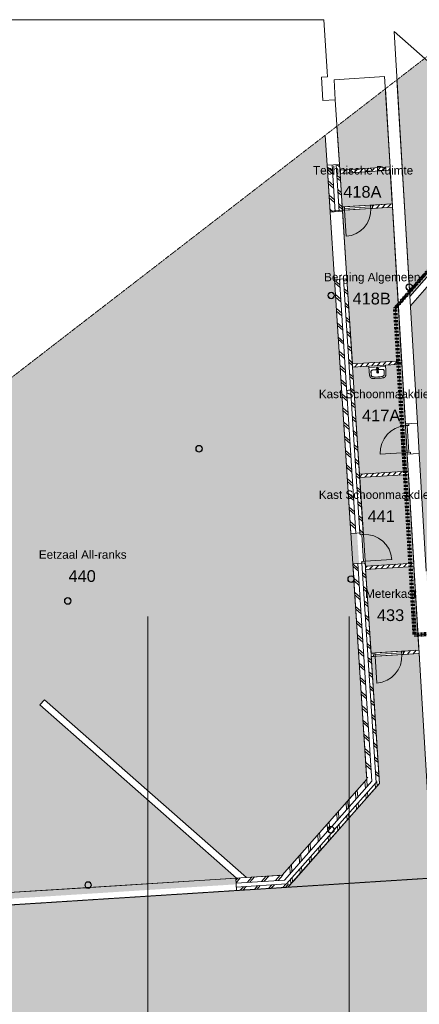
# Model space of a CAD drawing. Header units: millimetres. Extents: x 16153 to 91926, y 4686 to 113494.
# Tile 46 of 55: x 42595 to 54524, y 84109 to 113494. Entities that reach past the tile are written whole.
import ezdxf

# ---------------------------------------------------------------- set-up
doc = ezdxf.new("R2010")
doc.units = ezdxf.units.MM
for name, pattern in [('Afbreeklijn', [9, 5, -2, 0, -2]), ('ARC Dash', [4, 2, -2]), ('ARC Grid Line', [22.225, 12.7, -3.175, 3.175, -3.175])]:
    doc.linetypes.add(name, pattern=pattern)
for name, color, linetype, lineweight in [('A--A2__Ruwbouw', 8, 'Continuous', 15), ('A--AR9__AlgVoorz', 1, 'Continuous', 9), ('A--L$01A__Algemeen', 7, 'Continuous', 9), ('A--L$07A__Stramien', 1, 'Continuous', 13), ('A--L22__Binnenwanden', 2, 'Continuous', 9), ('A--L23__Vloeren', 3, 'Continuous', 9), ('A--L28__Hoofddraagconstructies', 3, 'Continuous', 9), ('A--L3__Afbouw', 2, 'Continuous', 9), ('A--L74__VasteSanitaireVoorz', 1, 'Continuous', 9), ('A--LD30__DetailPenMiddel', 3, 'Continuous', 9), ('A--LR9__AlgVoorz', 7, 'Continuous', 9), ('A--TR9__AlgVoorz', 1, 'Continuous', 13)]:
    doc.layers.add(name, color=color, linetype=linetype, lineweight=lineweight)
doc.styles.add('Arial', font='arial.ttf', dxfattribs={"height": 350})
doc.styles.add('Arial_1', font='arial.ttf', dxfattribs={"height": 250})
pattern_1 = [(48.646, (35709.1, 86653.18), (-225.1925, 198.213), []), (48.646, (35569.2, 88848.73), (-225.1925, 198.213), [])]
pattern_2 = [(93.562, (52142.36, 89344.86), (-299.42, -18.64), []), (93.562, (50493.1, 90800.85), (-299.42, -18.639), [])]
pattern_3 = [(138.696, (52632.02, 101561.28), (-198.016, -225.3654), []), (138.696, (50436.6, 101419.47), (-198.016, -225.3654), [])]
pattern_4 = [(48.696, (0, 0), (-90.14617, 79.20649), [])]

# ---------------------------------------------------------------- blocks, each defined once
blk = doc.blocks.new('28_SCF_ARC_stalen_kolom_rond - Stalen kolom ø200mm-1729722-AB-Begane grond')
at = {"layer": 'A--L28__Hoofddraagconstructies'}
h = blk.add_hatch(dxfattribs=at)
h.set_pattern_fill('FP_30', color=256, style=0, pattern_type=2)
h.set_pattern_definition([(45, (-44029, -96147.6), (-500, 500), []), (45, (-43859, -96147.6), (-500, 500), []), (45, (-43849, -96147.6), (-500, 500), []), (45, (-43839, -96147.6), (-500, 500), []), (45, (-43829, -96147.6), (-500, 500), []), (45, (-43819, -96147.6), (-500, 500), []), (45, (-43809, -96147.6), (-500, 500), []), (45, (-43799, -96147.6), (-500, 500), [])])
h.paths.add_polyline_path([(16, -98), (17, -98), (50, -87), (77, -64), (95, -31), (100, 0), (94, 34), (69, 71), (45, 88), (16, 98), (-17, 98), (-50, 87), (-77, 64), (-95, 31), (-100, 0), (-94, -34), (-77, -64), (-45, -88), (-16, -98)])
h.paths.add_polyline_path([(16, -89), (-21, -87), (-50, -74), (-77, -45), (-85, -31), (-90, 0), (-77, 45), (-61, 64), (-45, 78), (-16, 89), (17, 88), (61, 64), (77, 45), (85, 31), (90, 0), (77, -45), (69, -58), (45, -78), (17, -88)])
for radius, start, end in [(100, 360, 180), (100, 180, 360), (90, 0, 180), (90, 180, 360)]:
    blk.add_arc((0, 0), radius, start, end, dxfattribs=at)
blk = doc.blocks.new('28_SCF_ARC_stalen_kolom_rond - Stalen kolom ø200mm-V8-AB-Begane grond')
at = {"layer": 'A--L28__Hoofddraagconstructies'}
h = blk.add_hatch(dxfattribs=at)
h.set_pattern_fill('FP_31', color=256, style=0, pattern_type=2)
h.set_pattern_definition([(45, (-47948.36, -100690.3), (-500, 500), []), (45, (-47778.36, -100690.3), (-500, 500), []), (45, (-47768.36, -100690.3), (-500, 500), []), (45, (-47758.36, -100690.3), (-500, 500), []), (45, (-47748.36, -100690.3), (-500, 500), []), (45, (-47738.36, -100690.3), (-500, 500), []), (45, (-47728.36, -100690.3), (-500, 500), []), (45, (-47718.36, -100690.3), (-500, 500), [])])
h.paths.add_polyline_path([(16, -98), (17, -98), (50, -87), (77, -64), (95, -31), (100, 0), (94, 34), (69, 71), (45, 88), (16, 98), (-17, 98), (-50, 87), (-77, 64), (-95, 31), (-100, 0), (-94, -34), (-77, -64), (-45, -88), (-16, -98)])
h.paths.add_polyline_path([(-16, -89), (-50, -74), (-77, -45), (-85, -31), (-90, 0), (-77, 45), (-61, 64), (-45, 78), (-16, 89), (17, 88), (61, 64), (77, 45), (85, 31), (90, 0), (77, -45), (69, -58), (45, -78), (16, -89)])
for radius, start, end in [(100, 360, 180), (100, 180, 360), (90, 0, 180), (90, 180, 360)]:
    blk.add_arc((0, 0), radius, start, end, dxfattribs=at)
blk = doc.blocks.new('32_DO_WB_vo deur enkel1 - vo 2-V1-AB-Begane grond')
at = {"layer": 'A--L$01A__Algemeen'}
blk.add_line((520, 50), (520, 850), dxfattribs=at)
blk.add_arc((520, 50), 800, 90, 180, dxfattribs=at)
at = {"layer": 'A--L3__Afbouw'}
for p, q in [((-280, 50), (-330, 50)), ((-330, 50), (-330, -50)), ((520, 50), (-280, 50)), ((-280, 50), (-280, 0)), ((-280, -50), (-280, 50)), ((520, 0), (520, 50)), ((570, 50), (520, 50)), ((520, 50), (520, -50)), ((570, -50), (570, 50)), ((-330, -50), (-280, -50)), ((-280, 0), (520, 0)), ((520, -50), (570, -50))]:
    blk.add_line(p, q, dxfattribs=at)
blk = doc.blocks.new('32_DO_WB_vo deur enkel1 - vo 2-1766231-AB-Begane grond')
at = {"layer": 'A--L$01A__Algemeen'}
blk.add_line((520, 185), (520, 985), dxfattribs=at)
blk.add_arc((520, 185), 800, 90, 180, dxfattribs=at)
at = {"layer": 'A--L3__Afbouw'}
for p, q in [((-280, 185), (-330, 185)), ((-330, 185), (-330, 85)), ((-330, 85), (-280, 85)), ((520, 185), (-280, 185)), ((-280, 185), (-280, 135)), ((-280, 85), (-280, 185)), ((-280, 135), (520, 135)), ((520, 135), (520, 185)), ((570, 185), (520, 185)), ((520, 185), (520, 85)), ((520, 85), (570, 85)), ((570, 85), (570, 185))]:
    blk.add_line(p, q, dxfattribs=at)
blk = doc.blocks.new('32_DO_WB_vo deur enkel1 - vo 2-1766233-AB-Begane grond')
at = {"layer": 'A--L$01A__Algemeen'}
blk.add_line((520, -180), (520, -980), dxfattribs=at)
blk.add_arc((520, -180), 800, 180, 270, dxfattribs=at)
at = {"layer": 'A--L3__Afbouw'}
for p, q in [((-330, -180), (-330, -80)), ((-330, -80), (-280, -80)), ((-280, -180), (-330, -180)), ((-280, -80), (-280, -180)), ((-280, -130), (520, -130)), ((-280, -180), (-280, -130)), ((520, -180), (-280, -180)), ((520, -180), (520, -80)), ((520, -80), (570, -80)), ((520, -130), (520, -180)), ((570, -180), (520, -180)), ((570, -80), (570, -180))]:
    blk.add_line(p, q, dxfattribs=at)
blk = doc.blocks.new('32_DO_WB_vo deur enkel1 - vo 2-V13-AB-Begane grond')
at = {"layer": 'A--L$01A__Algemeen'}
blk.add_line((510, 50), (510, 830), dxfattribs=at)
blk.add_arc((510, 50), 780, 90, 180, dxfattribs=at)
at = {"layer": 'A--L3__Afbouw'}
for p, q in [((-270, 50), (-320, 50)), ((-320, 50), (-320, -50)), ((510, 50), (-270, 50)), ((-270, 50), (-270, 0)), ((-270, -50), (-270, 50)), ((510, 0), (510, 50)), ((560, 50), (510, 50)), ((510, 50), (510, -50)), ((560, -50), (560, 50)), ((-320, -50), (-270, -50)), ((-270, 0), (510, 0)), ((510, -50), (560, -50))]:
    blk.add_line(p, q, dxfattribs=at)
blk = doc.blocks.new('74_PF_wastafel 50x38_sphinx300_un - 74_PF_wastafel 50x38_sphinx300_un-V30-AB-Begane grond')
at = {"layer": 'A--L74__VasteSanitaireVoorz'}
for p, q in [((-250, 0), (-250, -37)), ((250, -37), (250, 0)), ((-250, -37), (-250, -129)), ((-250, -37), (-243, -37)), ((-250, -37), (-242, -37)), ((-242, -37), (242, -37)), ((-124, -117), (-21, -116)), ((22, -115), (124, -117)), ((242, -37), (250, -37)), ((250, -129), (250, -37))]:
    blk.add_line(p, q, dxfattribs=at)
at = {"layer": 'A--L74__VasteSanitaireVoorz', "lineweight": 25}
for p, q in [((-21, -100), (-24, -78)), ((-23, -99), (-23, -107)), ((-23, -99), (-22, -106)), ((-20, -99), (-23, -99)), ((-22, -115), (-16, -173)), ((-21, -113), (-21, -100)), ((-21, -101), (-21, -113)), ((-20, -126), (-20, -184)), ((-15, -173), (0, -173)), ((-15, -173), (15, -173)), ((0, -173), (15, -173)), ((16, -173), (22, -115)), ((23, -99), (20, -99)), ((20, -184), (20, -127)), ((24, -78), (21, -100)), ((21, -100), (21, -115)), ((21, -115), (21, -101)), ((23, -107), (23, -99))]:
    blk.add_line(p, q, dxfattribs=at)
at = {"layer": 'A--L74__VasteSanitaireVoorz', "flags": 128}
for points in [[(-250, -129), (-249, -183), (-246, -236), (-243, -269)], [(-243, -269), (-242, -276), (-241, -283), (-239, -290), (-238, -296), (-236, -303), (-233, -309), (-231, -316), (-228, -322), (-226, -328)], [(-197, -242), (-198, -221), (-198, -200), (-197, -187)], [(-197, -187), (-196, -177), (-195, -168), (-194, -158), (-193, -153)], [(-191, -282), (-193, -273), (-195, -264), (-196, -255), (-197, -245), (-197, -242)], [(-193, -153), (-193, -152), (-192, -150), (-192, -149), (-191, -147), (-191, -146), (-190, -144), (-189, -143), (-189, -141), (-188, -140), (-187, -139), (-186, -137), (-185, -136), (-184, -135), (-183, -134), (-182, -132), (-181, -131), (-180, -130), (-178, -129), (-177, -128)], [(-157, -321), (-159, -320), (-161, -319), (-163, -318), (-165, -317), (-167, -316), (-169, -315), (-170, -314), (-172, -313), (-174, -311), (-175, -310), (-177, -308), (-178, -307), (-180, -305), (-181, -304), (-182, -302), (-184, -300), (-185, -299), (-186, -297), (-187, -295), (-188, -293), (-189, -291), (-189, -289), (-190, -287), (-191, -285), (-191, -283), (-191, -282)], [(-167, -124), (-160, -122), (-152, -120), (-145, -119), (-137, -118), (-130, -117), (-124, -117)], [(124, -117), (132, -118), (139, -118), (147, -119), (154, -121), (162, -122), (167, -124)], [(191, -282), (191, -285), (190, -287), (190, -289), (189, -291), (188, -292), (187, -294), (186, -296), (185, -298), (184, -300), (183, -302), (182, -303), (180, -305), (179, -306), (177, -308), (176, -309), (174, -311), (173, -312), (171, -313), (169, -315), (167, -316), (166, -317), (164, -318), (162, -319), (160, -320), (158, -320), (157, -321)], [(177, -128), (178, -129), (180, -130), (181, -131), (182, -133), (183, -134), (184, -135), (185, -136), (186, -137), (187, -139), (188, -140), (189, -141), (189, -143), (190, -144), (191, -146), (191, -147), (192, -149), (192, -150), (193, -152), (193, -153)], [(197, -242), (196, -251), (195, -261), (194, -270), (192, -279), (191, -282)], [(193, -153), (195, -163), (196, -173), (197, -182), (197, -187)], [(197, -187), (198, -208), (198, -229), (197, -242)], [(226, -328), (229, -322), (231, -315), (234, -309), (236, -302), (238, -296), (239, -289), (241, -282), (242, -275), (243, -269)], [(250, -37), (250, -37), (249, -37), (247, -37), (245, -37), (243, -37), (241, -37)], [(243, -269), (247, -216), (250, -162), (250, -129)], [(-226, -328), (-224, -330), (-223, -333), (-221, -335), (-220, -337), (-218, -339), (-217, -342), (-215, -344), (-213, -346), (-211, -348), (-209, -349), (-207, -351)], [(-207, -351), (-204, -353), (-201, -355), (-199, -357), (-196, -359), (-193, -360), (-190, -362), (-186, -363), (-183, -364), (-180, -365), (-177, -366), (-174, -367), (-172, -368)], [(-172, -368), (-155, -371), (-137, -374), (-119, -376), (-101, -377), (-90, -378)], [(-107, -331), (-115, -330), (-124, -329), (-132, -328), (-140, -326), (-148, -323), (-156, -321), (-157, -321)], [(107, -331), (58, -335), (9, -336), (-40, -335), (-89, -333), (-107, -331)], [(-90, -378), (33, -379), (90, -378)], [(90, -378), (108, -377), (126, -375), (143, -373), (161, -370), (172, -368)], [(157, -321), (149, -323), (141, -325), (133, -327), (124, -329), (116, -330), (108, -331), (107, -331)], [(172, -368), (175, -367), (179, -366), (182, -365), (185, -364), (188, -362), (191, -361), (194, -359), (197, -358), (200, -356), (203, -354), (206, -352), (207, -351)], [(207, -351), (209, -349), (211, -347), (213, -346), (215, -344), (217, -341), (218, -339), (220, -337), (222, -335), (223, -332), (224, -330), (226, -328)]]:
    blk.add_lwpolyline(points, dxfattribs=at)
at = {"layer": 'A--L74__VasteSanitaireVoorz', "lineweight": 25, "flags": 128}
for points in [[(-22, -115), (-19, -144), (-15, -173)], [(-20, -104), (-19, -105), (-19, -105), (-19, -106)], [(-16, -173), (-16, -174), (-15, -175), (-15, -175), (-15, -176), (-15, -177), (-15, -177), (-15, -178), (-15, -178), (-15, -179), (-14, -179), (-14, -180), (-14, -181), (-13, -181), (-13, -182), (-13, -182), (-12, -183), (-12, -183), (-12, -184), (-11, -184), (-11, -185), (-10, -185), (-10, -185), (-9, -186), (-9, -186), (-8, -187), (-8, -187), (-7, -187), (-7, -187), (-6, -188), (-6, -188), (-5, -188), (-4, -188), (-4, -188), (-3, -189), (-3, -189), (-2, -189), (-1, -189), (-1, -189), (0, -189), (0, -189), (1, -189), (2, -189), (2, -189), (3, -189), (4, -189), (4, -188), (5, -188), (5, -188), (6, -188), (6, -188), (7, -187), (8, -187), (8, -187), (9, -186), (9, -186), (10, -186), (10, -185), (11, -185), (11, -184), (11, -184), (12, -183), (12, -183), (13, -182), (13, -182), (13, -181), (14, -181), (14, -180), (14, -180), (14, -179), (15, -179), (15, -178), (15, -177), (15, -177), (15, -176), (15, -176), (15, -175), (16, -174), (16, -174), (16, -173)], [(15, -173), (19, -144), (22, -115)], [(17, -113), (22, -106), (23, -99)], [(18, -108), (18, -107), (18, -106), (19, -106), (19, -105), (19, -104), (20, -104)]]:
    blk.add_lwpolyline(points, dxfattribs=at)
at = {"layer": 'A--L74__VasteSanitaireVoorz'}
for centre, radius, start, end in [((1091, -129), 1291, 180.891, 183), ((327, -215), 525, 176.9979, 183.0021), ((47, -200), 245, 169.0021, 176.9979), ((37, -230), 234, 183.0021, 192.9979), ((-154, -161), 39.8, 125.6177, 169.0021), ((-140, -271), 52.8, 192.9979, 251.0021), ((-71, -251), 123, 198.2459, 206.4169), ((-159, -154), 31.2, 105.2254, 125.6177), ((-118, -306), 189, 92.0128, 105.2254), ((0, -3650), 3535, 90.3412, 92.0128), ((0, -200), 23, 150, 180), ((0, -200), 23, 180, 0), ((0, -75), 17.5, 0, 180), ((0, -75), 17.5, 180, 240), ((0, -75), 17.5, 75, 105), ((0, -75), 17.5, 285, 0), ((0, -75), 17.5, 285, 292.671), ((0, -200), 23, 360, 30), ((0, -3650), 3535, 87.9872, 89.6485), ((118, -306), 189, 74.7746, 87.9872), ((140, -271), 52.8, 288.9979, 347.0021), ((159, -154), 31.2, 54.3823, 74.7746), ((154, -161), 39.8, 10.9979, 54.3823), ((71, -251), 123, 333.5831, 341.7541), ((-37, -230), 234, 347.0021, 356.9979), ((-47, -200), 245, 3.0021, 10.9979), ((-327, -215), 525, 356.9979, 3.0021), ((-1091, -129), 1291, 357, 359.109), ((-164, -297), 18.9, 206.4169, 231.4261), ((-88, -121), 211, 251.0021, 264.9979), ((0, 889), 1225, 264.9979, 275.0021), ((0, 2695), 3038, 269.8193, 270.2781), ((88, -121), 211, 275.0021, 288.9979), ((164, -297), 18.9, 308.5739, 333.5831)]:
    blk.add_arc(centre, radius, start, end, dxfattribs=at)
at = {"layer": 'A--L74__VasteSanitaireVoorz', "lineweight": 25}
for start, end in [(0, 180), (180, 243.6372), (288, 0)]:
    blk.add_arc((0, -75), 24, start, end, dxfattribs=at)
for centre, major_axis, ratio, start_param, end_param in [((0, -98), (20.5, 0), 0.967332, 1.570796, 3.665191), ((0, -100), (20.1, 0), 0.870402, 1.570796, 3.08442), ((0, -99), (20, 0), 0.97026, 3.144451, 3.592433), ((0, -184), (19.7, 0), 0.967332, 3.141593, 6.283185), ((0, -98), (20.5, 0), 0.967332, 5.759587, 7.853982), ((0, -100), (20.1, 0), 0.870402, 0.057173, 1.570796), ((0, -99), (20, 0), 0.97026, 5.832345, 6.280327)]:
    blk.add_ellipse(centre, major_axis=major_axis, ratio=ratio, start_param=start_param, end_param=end_param, dxfattribs=at)
for points, knots in [([(23, -99), (23, -96), (22, -91), (19, -87), (17, -85), (15, -83), (13, -82), (10, -80), (6, -79), (2, -79), (-2, -79), (-4, -79), (-8, -80), (-12, -81), (-15, -83), (-18, -86), (-20, -88), (-22, -92), (-23, -95), (-23, -97), (-23, -99)], [-1, -1, -1, -1, -0.861111, -0.791667, -0.756944, -0.722222, -0.6875, -0.652778, -0.583333, -0.513889, -0.479167, -0.444444, -0.388889, -0.333333, -0.277778, -0.222222, -0.166667, -0.111111, -0.055556, 0, 0, 0, 0]), ([(-23, -107), (-23, -104), (-22, -99), (-19, -94), (-17, -92), (-15, -90), (-13, -88), (-10, -87), (-6, -85), (-2, -85), (2, -85), (4, -85), (8, -86), (12, -88), (15, -90), (18, -93), (20, -96), (22, -100), (23, -103), (23, -106), (23, -107)], [-1, -1, -1, -1, -0.861111, -0.791667, -0.756944, -0.722222, -0.6875, -0.652778, -0.583333, -0.513889, -0.479167, -0.444444, -0.388889, -0.333333, -0.277778, -0.222222, -0.166667, -0.111111, -0.055556, 0, 0, 0, 0]), ([(-21, -97), (-21, -94), (-20, -90), (-17, -86), (-15, -83), (-13, -82), (-12, -81), (-9, -79), (-5, -78), (-2, -77), (1, -77), (4, -78), (7, -79), (10, -80), (14, -82), (16, -84), (18, -87), (20, -90), (21, -94), (21, -96), (21, -97)], [-1, -1, -1, -1, -0.861111, -0.791667, -0.756944, -0.722222, -0.6875, -0.652778, -0.583333, -0.513889, -0.479167, -0.444444, -0.388889, -0.333333, -0.277778, -0.222222, -0.166667, -0.111111, -0.055556, 0, 0, 0, 0]), ([(-19, -103), (-19, -103), (-19, -103), (-19, -102), (-20, -102), (-20, -101), (-20, -101), (-21, -100), (-21, -100), (-21, -99)], [0.7142857, 0.7142857, 0.7142857, 0.7142857, 0.75, 0.7857143, 0.8214286, 0.8571429, 0.8928571, 0.9285714, 1, 1, 1, 1]), ([(15, -173), (15, -176), (15, -179), (13, -182), (11, -184), (10, -185), (9, -186), (7, -187), (4, -188), (1, -189), (-2, -189), (-5, -188), (-8, -187), (-10, -185), (-12, -183), (-13, -181), (-14, -179), (-15, -176), (-15, -174), (-15, -173)], [-1, -1, -1, -1, -0.861111, -0.791667, -0.756944, -0.722222, -0.6875, -0.652778, -0.583333, -0.513889, -0.444444, -0.388889, -0.333333, -0.277778, -0.222222, -0.166667, -0.111111, -0.055556, 0, 0, 0, 0]), ([(21, -99), (21, -100), (21, -100), (20, -101), (20, -101), (20, -102), (19, -102), (19, -103), (19, -103), (18, -103), (18, -104), (17, -105), (17, -105), (16, -106)], [0, 0, 0, 0, 0.0714286, 0.1071429, 0.1428571, 0.1785714, 0.2142857, 0.25, 0.2678571, 0.2857143, 0.3214286, 0.3571429, 0.4285714, 0.4285714, 0.4285714, 0.4285714])]:
    blk.add_open_spline(points, degree=3, knots=knots, dxfattribs=at)
for points in [[(-22, -115), (-22, -114), (-23, -111), (-23, -109), (-23, -107)], [(-21, -101), (-21, -101), (-21, -99), (-21, -98), (-21, -97)], [(-21, -99), (-21, -99), (-21, -99), (-21, -100), (-21, -101)], [(21, -97), (21, -98), (21, -99), (21, -101), (21, -101)], [(21, -101), (21, -100), (21, -99), (21, -99), (21, -99)], [(23, -107), (23, -109), (23, -111), (22, -114), (22, -115)]]:
    blk.add_open_spline(points, degree=3, dxfattribs=at)
at = {"layer": 'A--L74__VasteSanitaireVoorz'}
for points in [[(76, -116), (76, -116), (76, -116), (74, -116), (71, -116), (67, -116), (63, -116), (59, -116), (56, -115), (54, -115), (54, -115), (54, -115)], [(54, -115), (54, -115), (54, -115), (56, -115), (59, -116), (63, -116), (67, -116), (71, -116), (74, -116), (76, -116), (76, -116), (76, -116)]]:
    blk.add_open_spline(points, degree=3, dxfattribs=at)
blk = doc.blocks.new('28_SCF_ARC_stalen_kolom_rond - Stalen kolom ø200mm-V55-AB-Begane grond')
at = {"layer": 'A--L28__Hoofddraagconstructies'}
for radius, start, end in [(100, 360, 180), (100, 180, 360), (90, 0, 180), (90, 180, 360)]:
    blk.add_arc((0, 0), radius, start, end, dxfattribs=at)
blk = doc.blocks.new('28_SCF_ARC_stalen_kolom_rond - Stalen kolom ø200mm-V56-AB-Begane grond')
at = {"layer": 'A--L28__Hoofddraagconstructies'}
for radius, start, end in [(100, 360, 180), (100, 180, 360), (90, 0, 180), (90, 180, 360)]:
    blk.add_arc((0, 0), radius, start, end, dxfattribs=at)
blk = doc.blocks.new('28_SCF_ARC_stalen_kolom_rond - Stalen kolom ø200mm-V57-AB-Begane grond')
at = {"layer": 'A--L28__Hoofddraagconstructies'}
for radius, start, end in [(100, 360, 180), (100, 180, 360), (90, 0, 180), (90, 180, 360)]:
    blk.add_arc((0, 0), radius, start, end, dxfattribs=at)
blk = doc.blocks.new('28_SCF_ARC_stalen_kolom_rond - Stalen kolom ø200mm-V58-AB-Begane grond')
at = {"layer": 'A--L28__Hoofddraagconstructies'}
for radius, start, end in [(100, 360, 180), (100, 180, 360), (90, 0, 180), (90, 180, 360)]:
    blk.add_arc((0, 0), radius, start, end, dxfattribs=at)
blk = doc.blocks.new('28_SCF_ARC_stalen_kolom_rond - Stalen kolom ø200mm-V59-AB-Begane grond')
at = {"layer": 'A--L28__Hoofddraagconstructies'}
h = blk.add_hatch(dxfattribs=at)
h.set_pattern_fill('FP_37', color=256, style=0, pattern_type=2)
h.set_pattern_definition([(45, (-44638.04, -87668.7), (-500, 500), []), (45, (-44468.04, -87668.7), (-500, 500), []), (45, (-44458.04, -87668.7), (-500, 500), []), (45, (-44448.04, -87668.7), (-500, 500), []), (45, (-44438.04, -87668.7), (-500, 500), []), (45, (-44428.04, -87668.7), (-500, 500), []), (45, (-44418.04, -87668.7), (-500, 500), []), (45, (-44408.04, -87668.7), (-500, 500), [])])
h.paths.add_polyline_path([(-16, -98), (17, -98), (50, -87), (77, -64), (95, -31), (100, 0), (94, 34), (69, 71), (45, 88), (16, 98), (-17, 98), (-50, 87), (-77, 64), (-95, 31), (-100, 0), (-94, -34), (-77, -64), (-45, -88), (-17, -98)])
h.paths.add_polyline_path([(16, -89), (-21, -87), (-50, -74), (-77, -45), (-85, -31), (-90, 0), (-77, 45), (-61, 64), (-45, 78), (-16, 89), (17, 88), (61, 64), (77, 45), (85, 31), (90, 0), (77, -45), (51, -73), (45, -78), (17, -88)])
for radius, start, end in [(100, 360, 180), (100, 180, 360), (90, 0, 180), (90, 180, 360)]:
    blk.add_arc((0, 0), radius, start, end, dxfattribs=at)
blk = doc.blocks.new('28_SCF_ARC_stalen_kolom_rond - Stalen kolom ø200mm-V62-AB-Begane grond')
at = {"layer": 'A--L28__Hoofddraagconstructies'}
for radius, start, end in [(100, 360, 180), (100, 180, 360), (90, 0, 180), (90, 180, 360)]:
    blk.add_arc((0, 0), radius, start, end, dxfattribs=at)

msp = doc.modelspace()

# ---------------------------------------------------------------- hatches: boundary and pattern name
at = {"layer": 'A--A2__Ruwbouw', "lineweight": 9}
h = msp.add_hatch(dxfattribs=at)
h.set_pattern_fill('FP_22', color=256, angle=45, style=0, pattern_type=2)
h.set_pattern_definition(pattern_3)
h.paths.add_polyline_path([(52954.8, 90824.3), (53094.9, 90982.9), (52688.9, 97267.6), (52539.2, 97257.9), (52565.9, 96856.3), (52580.1, 96829.2), (52581.8, 96777.2), (52573.1, 96734.2), (52801.4, 93200.1)])
h.paths.add_polyline_path([(52570.7, 96770.9), (52575.6, 96798.4), (52568.9, 96798.4), (52570.1, 96779.7)])
h.paths.add_polyline_path([(52481.2, 98156.1), (52630.8, 98168), (52141.1, 105747.6), (51991.5, 105737.9), (52480.6, 98165.7)])
h.paths.add_polyline_path([(51861.2, 107753.7), (52010.4, 107771.2), (51920.8, 109158.9), (51771.1, 109149.2), (51784.3, 108944.9)])
h = msp.add_hatch(dxfattribs=at)
h.set_pattern_fill('FP_22', color=256, angle=45, style=0, pattern_type=2)
h.set_pattern_definition(pattern_3)
h.paths.add_polyline_path([(53231.5, 90729.7), (53324.9, 90835.5), (52905.2, 97281.6), (52809.2, 97267.6), (53230.3, 90748.8)])
h.paths.add_polyline_path([(52750.7, 98173.5), (52850.4, 98179.9), (52360.7, 105761.8), (52261.4, 105747.6), (52665.8, 99486.6)])
h.paths.add_polyline_path([(52130.7, 107771.2), (52230.5, 107777.6), (52140.3, 109173.1), (52041, 109158.9), (52054.9, 108944.9)])
h = msp.add_hatch(dxfattribs=at)
h.set_pattern_fill('FP_24', color=256, angle=45, style=0, pattern_type=2)
h.set_pattern_definition(pattern_4)
h.paths.add_polyline_path([(52157.7, 108903.6), (53655.3, 109003.4), (53649.5, 109100.2), (52151.3, 109003.4), (52155.1, 108944.9)])
h = msp.add_hatch(dxfattribs=at)
h.set_pattern_fill('FP_24', color=256, angle=45, style=0, pattern_type=2)
h.set_pattern_definition(pattern_4)
h.paths.add_polyline_path([(52228.7, 107805.2), (52243.4, 107809.4), (52237.2, 107906), (52222.2, 107905)])
h.paths.add_polyline_path([(53121.8, 107862.9), (53720.9, 107905), (53715.2, 108001.5), (53115.4, 107962.7), (53119.3, 107901.7)])
h = msp.add_hatch(dxfattribs=at)
h.set_pattern_fill('FP_24', color=256, angle=45, style=0, pattern_type=2)
h.set_pattern_definition(pattern_4)
h.paths.add_polyline_path([(52531.4, 103119.2), (54001.2, 103214.2), (53995.3, 103314), (52525.2, 103214.2)])
h = msp.add_hatch(dxfattribs=at)
h.set_pattern_fill('FP_24', color=256, angle=45, style=0, pattern_type=2)
h.set_pattern_definition(pattern_4)
h.paths.add_polyline_path([(52744.1, 99826.2), (54198.1, 99920.2), (54192.1, 100020), (52737.7, 99926), (52742.8, 99846.8)])
h = msp.add_hatch(dxfattribs=at)
h.set_pattern_fill('FP_24', color=256, angle=45, style=0, pattern_type=2)
h.set_pattern_definition([(48.696, (0, 0), (-90.14617, 79.2065), [])])
h.paths.add_polyline_path([(52921.4, 97082.2), (54361.7, 97182), (54356.1, 97275.1), (52914.9, 97182)])
h = msp.add_hatch(dxfattribs=at)
h.set_pattern_fill('FP_24', color=256, angle=45, style=0, pattern_type=2)
h.set_pattern_definition(pattern_4)
h.paths.add_polyline_path([(53089, 94487.3), (53153.8, 94491.5), (53147.4, 94591.3), (53083, 94579.5)])
h.paths.add_polyline_path([(54052, 94549.5), (54517.2, 94579.5), (54511.2, 94679.4), (54045.5, 94649.3), (54050, 94579.5)])
h = msp.add_hatch(dxfattribs=at)
h.set_pattern_fill('FP_21', color=256, angle=45, style=0, pattern_type=2)
h.set_pattern_definition(pattern_2)
h.paths.add_polyline_path([(50427.8, 87961.7), (50639.8, 87975.3), (51790.6, 89287.9), (51786.7, 89327.3), (51800.6, 89369.2), (51824.8, 89396.6), (51840.7, 89407.3), (51869.5, 89417.2), (51912.7, 89417.2), (53108.5, 90771.7), (53089, 90976.2), (50451.1, 87988.2)])
h.paths.add_polyline_path([(51800.2, 89289.8), (51900.8, 89407.3), (51863.9, 89405.3), (51823.9, 89383), (51808.5, 89363.3), (51796.7, 89327.3), (51795.1, 89318.7)])
h = msp.add_hatch(dxfattribs=at)
h.set_pattern_fill('FP_21', color=256, angle=45, style=0, pattern_type=2)
h.set_pattern_definition(pattern_2)
h.paths.add_polyline_path([(50556.3, 87699.4), (50702.9, 87714.3), (53334, 90694.7), (53324.9, 90835.5), (51985, 89317.7), (51969.7, 89268.2), (51945.5, 89240.7), (51929.6, 89230.1), (51898.9, 89220.2), (50561.5, 87705.2)])
h.paths.add_polyline_path([(51910.8, 89233.7), (51946.4, 89254.4), (51961.8, 89274.1), (51969.7, 89300.4), (51917, 89240.7)])
h = msp.add_hatch(dxfattribs=at)
h.set_pattern_fill('FP_20', color=256, angle=45, style=0, pattern_type=2)
h.set_pattern_definition(pattern_1)
h.paths.add_polyline_path([(20514.3, 85905.5), (28974.2, 86444.5), (28964.7, 86594.2), (20664.3, 86065.3), (20514.3, 85940.6), (20514.3, 85909.9)])
h.paths.add_polyline_path([(29926, 86505.2), (32218.8, 86651.9), (32209.3, 86800.9), (29916.5, 86654.9)])
h.paths.add_polyline_path([(49053.3, 87723.9), (50499.2, 87816), (50639.8, 87975.3), (49362, 87893.8), (49060.9, 87728.1)])
h.paths.add_polyline_path([(49053.2, 87724.5), (49362, 87893.8), (49043.7, 87873.6)])
h = msp.add_hatch(dxfattribs=at)
h.set_pattern_fill('FP_20', color=256, angle=45, style=0, pattern_type=2)
h.set_pattern_definition(pattern_1)
h.paths.add_polyline_path([(20514.3, 85685), (28988.2, 86225), (28981.8, 86324.8), (20514.3, 85785.2), (20514.3, 85704.1)])
h.paths.add_polyline_path([(29940, 86285.6), (32232.3, 86431.7), (32218.9, 86531), (29933.7, 86385.4), (29937.5, 86324.8)])
h.paths.add_polyline_path([(49067.3, 87504.3), (50603.9, 87602.2), (50697.7, 87708.4), (49060.9, 87604.1)])
at = {"layer": 'A--AR9__AlgVoorz'}
h = msp.add_hatch(color=7, dxfattribs=at)
h.paths.add_polyline_path([(54241.1, 105234.5), (57958.5, 109454.6), (54685.1, 112338.5), (53855, 111697.3), (54218.6, 105611.3), (54258.1, 105605.4), (54285, 105590.7), (54312.3, 105557.7), (54320.9, 105533.1), (54324.5, 105512.8), (54309.1, 105462.3), (54284.8, 105434.9), (54253.8, 105418.7), (54230.4, 105414.3), (54240.1, 105251.3)])
h.paths.add_polyline_path([(54240.1, 105424.2), (54285.8, 105448.5), (54301.1, 105468.2), (54309.1, 105482), (54310.9, 105533.1), (54301.1, 105557.4), (54285.8, 105577.1), (54253.8, 105596.5), (54219.2, 105601.5), (54229.8, 105424.2)])
for points in [[(52151.3, 109003.4), (53649.5, 109100.2), (53505.8, 111427.7), (52066.5, 110316.2), (52148.3, 109050.3)], [(52222.2, 107905), (53715.2, 108001.5), (53649.5, 109000), (52157.7, 108903.6), (52222.2, 107906)], [(52524.9, 103219), (53995.3, 103314), (53715.2, 107901.3), (52228.7, 107805.2), (52522.4, 103258.6)], [(52914.9, 97182), (54356.1, 97275.1), (54192.1, 99919.8), (52744.1, 99826.2), (52910, 97257.9)], [(53082.5, 94587.1), (54511.2, 94679.4), (54356.1, 97174.9), (52921.4, 97082.2), (53082.3, 94591.3)]]:
    msp.add_hatch(color=7, dxfattribs=at).paths.add_polyline_path(points)
h = msp.add_hatch(color=7, dxfattribs=at)
h.paths.add_polyline_path([(49362, 87893.8), (49053.2, 87724.5), (49043.7, 87873.6), (49065.6, 87875), (43196.3, 93042.4), (43335, 93200.1), (49284.9, 87961.7)])
h.paths.add_polyline_path([(20664.3, 86065.3), (28974.2, 86601.8), (28974.2, 86645.3), (29903.3, 86704.5), (29906.5, 86654.2), (31887.7, 86781.6), (31851.8, 87345.4), (30112.3, 88877.4), (25789.3, 88602.4), (25826.1, 88023.4), (25616.5, 88010.1), (25566.3, 88798.7), (30185.8, 89092.5), (32055.8, 87445.5), (32097.3, 86793.8), (32209.8, 86793.8), (32218.8, 86651.9), (32218.9, 86651.2), (32226.5, 86616.7), (49055.5, 87688.9), (49060.9, 87728.1), (49362, 87893.8), (50427.8, 87961.7), (52954.8, 90824.3), (52570.1, 96748), (52554.5, 96727.7), (52530, 96709.8), (52501.2, 96700), (52468.2, 96700), (52425.2, 96720.5), (52401, 96748), (52391, 96767.7), (52385.6, 96798.4), (52401, 96848.9), (52425.2, 96876.4), (52441.1, 96887.1), (52469.9, 96896.9), (52502.9, 96896.9), (52545.9, 96876.4), (52564.6, 96864.8), (52539.2, 97257.9), (52723.8, 97269.9), (52665.8, 98168), (52481.2, 98156.1), (51713.3, 110043.4), (20668.1, 86068.3)])
h.paths.add_polyline_path([(36207.7, 86963.7), (36172.9, 86963.7), (36130, 86984.2), (36105.7, 87011.7), (36092.7, 87048.4), (36090.3, 87062.2), (36105.7, 87112.6), (36130, 87140.1), (36145.9, 87150.8), (36174.7, 87160.6), (36207.7, 87160.6), (36250.6, 87140.1), (36274.9, 87112.6), (36284.9, 87092.9), (36290.1, 87061), (36274.9, 87011.7), (36250.6, 86984.2), (36234.7, 86973.5)])
h.paths.add_polyline_path([(36205.9, 86973.5), (36251.6, 86997.9), (36266.9, 87017.6), (36274.9, 87031.4), (36280.3, 87062.2), (36266.9, 87106.7), (36251.6, 87126.4), (36235.3, 87140.1), (36205.9, 87150.8), (36169.1, 87148.8), (36129, 87126.4), (36113.7, 87106.7), (36105.7, 87092.9), (36102.6, 87049), (36113.7, 87017.6), (36129, 86997.9), (36145.3, 86984.2), (36174.7, 86973.5)])
h.paths.add_polyline_path([(44655.4, 87570.2), (44620.7, 87570.2), (44579.6, 87589.1), (44553.5, 87618.2), (44543.5, 87637.9), (44538, 87668.7), (44553.5, 87719.2), (44577.7, 87746.6), (44593.6, 87757.3), (44622.4, 87767.2), (44655.4, 87767.2), (44698.4, 87746.6), (44722.6, 87719.2), (44732.6, 87699.5), (44738, 87668.7), (44722.6, 87618.2), (44698.4, 87590.7), (44682.5, 87580)])
h.paths.add_polyline_path([(44622.4, 87580), (44668.8, 87585.6), (44699.3, 87604.4), (44714.6, 87624.1), (44722.6, 87637.9), (44728, 87668.7), (44714.6, 87713.3), (44699.3, 87733), (44683, 87746.6), (44653.7, 87757.3), (44616.8, 87755.3), (44576.8, 87733), (44561.4, 87713.3), (44553.5, 87699.5), (44548, 87668.7), (44561.4, 87624.1), (44576.8, 87604.4), (44607.2, 87585.6), (44620.7, 87580.7)])
h.paths.add_polyline_path([(40125.4, 91506.5), (40092.4, 91506.5), (40049.5, 91527.1), (40025.2, 91554.5), (40015.2, 91574.2), (40009.8, 91605), (40025.2, 91655.5), (40049.5, 91683), (40065.4, 91693.7), (40094.2, 91703.5), (40127.1, 91703.5), (40170.1, 91683), (40194.4, 91655.5), (40204.4, 91635.8), (40209.8, 91605), (40194.4, 91554.5), (40170.1, 91527.1), (40154.2, 91516.4), (40127.1, 91506.5)])
h.paths.add_polyline_path([(40094.2, 91516.4), (40131, 91518.4), (40171.1, 91540.7), (40186.4, 91560.4), (40194.4, 91574.2), (40199.8, 91605), (40186.4, 91649.6), (40171.1, 91669.3), (40154.8, 91683), (40125.4, 91693.7), (40088.6, 91691.6), (40048.5, 91669.3), (40033.2, 91649.6), (40025.2, 91635.8), (40019.8, 91605), (40033.2, 91560.4), (40048.5, 91540.7), (40064.8, 91527.1), (40092.4, 91517)])
h.paths.add_polyline_path([(44011.6, 96049.1), (43968.7, 96069.6), (43944.4, 96097.1), (43934.4, 96116.8), (43929, 96147.6), (43944.4, 96198.1), (43968.7, 96225.5), (43984.6, 96236.2), (44013.4, 96246.1), (44046.4, 96246.1), (44089.3, 96225.5), (44113.6, 96198.1), (44123.6, 96178.4), (44129, 96147.6), (44113.6, 96097.1), (44089.3, 96069.6), (44073.4, 96058.9), (44044.6, 96049.1), (44013.4, 96049.1)])
h.paths.add_polyline_path([(44013.4, 96058.9), (44050.2, 96061), (44090.3, 96083.3), (44105.6, 96103), (44113.6, 96116.8), (44119, 96147.6), (44105.6, 96192.2), (44090.3, 96211.9), (44074, 96225.5), (44044.6, 96236.2), (44007.8, 96234.2), (43967.7, 96211.9), (43952.4, 96192.2), (43944.4, 96178.4), (43939, 96147.6), (43952.4, 96103), (43967.7, 96083.3), (43984, 96069.6), (44011.6, 96059.6)])
h.paths.add_polyline_path([(52469.9, 96709.8), (52506.8, 96711.8), (52546.8, 96734.2), (52562.2, 96753.9), (52570.1, 96779.7), (52562.2, 96843), (52539.2, 96869.1), (52530.6, 96876.4), (52501.2, 96887.1), (52464.3, 96885.1), (52424.3, 96862.7), (52408.9, 96843), (52401, 96829.2), (52395.6, 96798.4), (52408.9, 96753.9), (52424.3, 96734.2), (52440.6, 96720.5), (52468.2, 96710.4)])
h.paths.add_polyline_path([(47931, 100591.8), (47888, 100612.4), (47863.8, 100639.8), (47853.8, 100659.5), (47848.4, 100690.3), (47863.8, 100740.8), (47888, 100768.2), (47903.9, 100778.9), (47932.7, 100788.8), (47965.7, 100788.8), (48008.7, 100768.2), (48032.9, 100740.8), (48042.9, 100721.1), (48048.4, 100690.3), (48032.9, 100639.8), (48008.7, 100612.4), (47992.8, 100601.7), (47964, 100591.8), (47932.7, 100591.8)])
h.paths.add_polyline_path([(47932.7, 100601.7), (47969.6, 100603.7), (48009.6, 100626), (48025, 100645.7), (48032.9, 100659.5), (48038.4, 100690.3), (48025, 100734.9), (48009.6, 100754.6), (47993.4, 100768.2), (47964, 100778.9), (47927.2, 100776.9), (47887.1, 100754.6), (47871.8, 100734.9), (47863.8, 100721.1), (47858.4, 100690.3), (47871.8, 100645.7), (47887.1, 100626), (47903.4, 100612.4), (47931, 100602.3)])
h.paths.add_polyline_path([(51909.3, 105164.6), (51876.3, 105164.6), (51833.3, 105185.1), (51809.1, 105212.6), (51799.1, 105232.3), (51793.6, 105263.1), (51809.1, 105313.5), (51833.3, 105341), (51849.2, 105351.7), (51878, 105361.5), (51911, 105361.5), (51954, 105341), (51978.2, 105313.5), (51991.5, 105275.5), (51991.5, 105250.6), (51978.2, 105212.6), (51954, 105185.1), (51938.1, 105174.4), (51911, 105164.6)])
h.paths.add_polyline_path([(51878, 105174.4), (51914.9, 105176.5), (51954.9, 105198.8), (51970.3, 105218.5), (51978.2, 105232.3), (51983.6, 105263.1), (51970.3, 105307.6), (51954.9, 105327.3), (51938.6, 105341), (51909.3, 105351.7), (51872.4, 105349.7), (51832.4, 105327.3), (51817, 105307.6), (51809.1, 105293.8), (51803.6, 105263.1), (51817, 105218.5), (51832.4, 105198.8), (51848.6, 105185.1), (51876.3, 105175.1)])
h = msp.add_hatch(color=7, dxfattribs=at)
h.paths.add_polyline_path([(57604.6, 94661.6), (59237.9, 96521.3), (59487.4, 96865.6), (59619.9, 97085.4), (59722.6, 97286.4), (59816.5, 97498.7), (59872.8, 97649.4), (59940.4, 97861.1), (59984.1, 98030.4), (60023.3, 98215.4), (60151, 98830.4), (60207.2, 99014.4), (60276.5, 99207.7), (60367.1, 99425.1), (60531.8, 99747.3), (60623, 99898.4), (60775.8, 100128.8), (60876.7, 100261.3), (61019.3, 100432.6), (62981.8, 102660.4), (56898.4, 107948.6), (54258.1, 104951.1), (54731.3, 97031.5), (54754.6, 97031.5), (54801.4, 97007.7), (54821.8, 96983.5), (54832.8, 96958.1), (54837.2, 96933), (54821.8, 96882.5), (54796.4, 96854.1), (54781.6, 96844.4), (54743.1, 96834.5), (54832.8, 95360.5), (56764.1, 95468), (57637.5, 94699.1), (57604.6, 94661.7)])
h.paths.add_polyline_path([(54742.5, 96844.4), (54758.4, 96846.4), (54796.4, 96866.9), (54813.8, 96888.4), (54821.8, 96902.2), (54827.2, 96933), (54813.8, 96977.6), (54790.8, 97003.7), (54782.2, 97010.9), (54731.9, 97021.6), (54742.4, 96846.4)])
h = msp.add_hatch(color=7, dxfattribs=at)
h.paths.add_polyline_path([(53509.2, 103144.9), (53258, 103109.5), (53258, 103103.4), (53254.6, 103086.3), (53266.3, 103078.7), (53273.2, 103076.2), (53282.7, 103077.3), (53287.7, 103097.5), (53282.7, 103110.3), (53455.3, 103136.6)])
h.paths.add_polyline_path([(52737.7, 99926), (54192.1, 100020), (53995.3, 103213.8), (53507.8, 103182.3), (53517.1, 102938), (53511.8, 102881.3), (53489.3, 102836.4), (53459.2, 102819.6), (53379.6, 102804.6), (53154.3, 102794.1), (53102.9, 102802.2), (53077.7, 102819.2), (53057.7, 102856.4), (53042.4, 102939.4), (53032.4, 103049.2), (53024.8, 103151.1), (52531.4, 103119.2), (52731.6, 100020)])
h.paths.add_polyline_path([(53180.9, 102821.7), (53357.4, 102831.5), (53442.2, 102848.5), (53467.7, 102865.3), (53480.6, 102887.8), (53485.8, 102926.6), (53482.6, 102993.6), (53467.1, 103045.4), (53449.2, 103059.4), (53420.2, 103064.6), (53292.2, 103060.3), (53397.8, 103057.8), (53441.1, 103054), (53468.8, 103026.3), (53477.7, 102962.6), (53475.6, 102897.2), (53446.7, 102858.8), (53419.5, 102848.5), (53326, 102835.6), (53257.4, 102830.8), (53155.4, 102831.4), (53113.8, 102844.5), (53088.4, 102892.3), (53081.8, 102974.3), (53084.9, 103003.1), (53107.5, 103032.5), (53150, 103041.7), (53092.9, 103032.7), (53079.1, 103013.9), (53074.1, 102967.2), (53085.1, 102874.6), (53099.9, 102847), (53114, 102835.3), (53160, 102823.5), (53176.9, 102822.1)])
h.paths.add_polyline_path([(53280.7, 102944.2), (53296.5, 102951.9), (53301.8, 102970.6), (53294.1, 102974.3), (53292.9, 102970.9), (53261.9, 102975.2), (53256.6, 102971.6), (53260.1, 102954.4), (53278.8, 102944.3)])
h = msp.add_hatch(color=7, dxfattribs=at)
h.paths.add_polyline_path([(52758.3, 75366.4), (53798.3, 75366.4), (53798.3, 76467.4), (55599.5, 76467.4), (54511.2, 94579.2), (53089, 94487.3), (53334, 90694.7), (50603.9, 87602.2), (32232.3, 86431.7), (32232.3, 79536.4), (32282.7, 79536.4), (32282.7, 78546.4), (32232.3, 78546.4), (32232.3, 76511.4), (36051.3, 76511.4), (36051.3, 76561.9), (36931.3, 76561.9), (36931.3, 76511.4), (50593.3, 76511.4), (50593.3, 76561.9), (51473.3, 76561.9), (51473.3, 76511.4), (52513.3, 76511.4), (52513.3, 79246.3), (50901.8, 80666.9), (52544.6, 82566.9), (52620.3, 82501.4), (51042.3, 80676.4), (52613.3, 79291.4), (52613.3, 76511.4), (52573.3, 76504.7), (52573.3, 75366.4), (52672.9, 75366.4)])
h.paths.add_polyline_path([(48103.1, 77005), (47803.1, 77005), (47803.1, 77305), (48103.1, 77305), (48103.1, 77101.8)])
h.paths.add_polyline_path([(47908.4, 80656.4), (47773.4, 80656.4), (47773.4, 80956.4), (48073.4, 80956.4), (48073.4, 80656.4)])

# ---------------------------------------------------------------- linework, layer by layer
at = {"layer": 'A--L$07A__Stramien', "linetype": 'ARC Grid Line'}
for p, q in [((46417.3, 95686.5), (46417.3, 39745.5)), ((52432.3, 95686.5), (52432.3, 39745.5)), ((62334.7, 88349.7), (17266.9, 85478.1))]:
    msp.add_line(p, q, dxfattribs=at)
at = {"layer": 'A--L22__Binnenwanden', "lineweight": 15}
for p, q in [((54218.6, 105611.3), (53855, 111697.3)), ((53510.2, 111431.1), (54108, 101428)), ((52140.3, 109173.1), (51771.1, 109149.2)), ((51771.1, 109149.2), (51861.2, 107753.7)), ((52010.9, 107763.4), (51920.8, 109158.9)), ((52130.7, 107771.2), (52040.5, 109166.6)), ((52230.5, 107777.6), (52140.3, 109173.1)), ((53649.5, 109100.2), (52151.3, 109003.4)), ((52157.7, 108903.6), (53655.5, 109000.4)), ((52237.2, 107906), (52222.2, 107905)), ((52243.7, 107806.2), (52237.2, 107906)), ((53715.2, 108001.5), (53115.4, 107962.7)), ((53115.4, 107962.7), (53121.8, 107862.9)), ((53121.8, 107862.9), (53721.1, 107901.7)), ((51861.2, 107753.7), (52230.5, 107777.6)), ((52228.7, 107805.2), (52243.7, 107806.2)), ((52360.7, 105761.8), (51991.5, 105737.9)), ((51991.5, 105737.9), (52481.2, 98156.1)), ((52630.9, 98165.7), (52141.1, 105747.6)), ((52750.7, 98173.5), (52260.9, 105755.4)), ((52850.4, 98179.9), (52360.7, 105761.8)), ((54229.8, 105424.2), (54219.2, 105601.5)), ((54671.4, 105722.9), (54241.1, 105234.5)), ((54258.1, 104951.1), (54821.4, 105590.7)), ((54467.3, 101449.5), (54230.4, 105414.3)), ((53995.3, 103314), (52524.9, 103219)), ((52531.4, 103119.2), (54001.2, 103214.2)), ((54108, 101428), (54467.3, 101449.5)), ((54521, 100551.1), (54161.6, 100529.6)), ((54161.6, 100529.6), (54526.2, 94428.1)), ((54731.3, 97031.5), (54521, 100551.1)), ((54192.1, 100020), (52737.7, 99926)), ((52744.1, 99826.2), (54198.1, 99920.2)), ((52481.2, 98156.1), (52850.4, 98179.9)), ((52908.5, 97281.8), (52539.2, 97257.9)), ((53108.5, 90771.7), (52688.9, 97267.6)), ((53231.5, 90729.7), (52808.7, 97275.3)), ((53334, 90694.7), (52908.5, 97281.8)), ((54356.1, 97275.1), (52914.9, 97182)), ((52539.2, 97257.9), (52565.1, 96857.6)), ((52921.4, 97082.2), (54362.1, 97175.3)), ((52566.5, 96835.5), (52570.7, 96770.9)), ((52572, 96751.2), (52954.8, 90824.3)), ((54511.2, 94679.4), (54045.5, 94649.3)), ((54045.5, 94649.3), (54052, 94549.5)), ((53147.4, 94591.3), (53082.5, 94587.1)), ((53089, 94487.3), (53153.8, 94491.5)), ((53153.8, 94491.5), (53147.4, 94591.3)), ((54052, 94549.5), (54517.2, 94579.5)), ((43335, 93200.1), (43196.3, 93042.4)), ((49362, 87893.8), (43335, 93200.1)), ((43196.3, 93042.4), (49065.6, 87875)), ((52954.8, 90824.3), (50427.8, 87961.7)), ((50603.9, 87602.2), (53334, 90694.7)), ((53108.5, 90771.7), (51910.2, 89414.4)), ((53231.5, 90729.7), (51985, 89317.7)), ((51903.2, 89406.4), (51800.2, 89289.8)), ((51792.9, 89281.5), (50499.2, 87816)), ((51898.9, 89220.2), (50556.3, 87699.4)), ((51972.5, 89303.5), (51910.8, 89233.7)), ((50427.8, 87961.7), (49043.7, 87873.6)), ((49043.7, 87873.6), (49067.3, 87504.3)), ((49053.3, 87723.9), (50499.2, 87816)), ((49060.9, 87604.1), (50556.3, 87699.4)), ((49067.3, 87504.3), (50603.9, 87602.2))]:
    msp.add_line(p, q, dxfattribs=at)
at = {"layer": 'A--L22__Binnenwanden'}
for p, q in [((52066.5, 110316.2), (52140.3, 109173.1)), ((51771.1, 109149.2), (51713.3, 110043.4)), ((52287.1, 107909.2), (53065.5, 107959.5)), ((51991.5, 105737.9), (51861.2, 107753.7)), ((52230.5, 107777.6), (52360.7, 105761.8)), ((54467.3, 101449.5), (54521, 100551.1)), ((53197.3, 94594.5), (53995.6, 94646.1))]:
    msp.add_line(p, q, dxfattribs=at)
at = {"layer": 'A--L23__Vloeren'}
for p, q in [((54465.5, 101449.4), (54518.7, 100551)), ((44706, 87597.2), (49043.7, 87873.6)), ((44579.6, 87589.1), (36290.1, 87061)), ((44579.6, 87589.1), (44579.6, 87589.1)), ((44594.8, 87590.1), (44689.5, 87596.1))]:
    msp.add_line(p, q, dxfattribs=at)
at = {"layer": 'A--LD30__DetailPenMiddel', "linetype": 'ARC Dash'}
msp.add_line((20140.7, 85661), (56181.3, 113493.9), dxfattribs=at)
at = {"layer": 'A--LD30__DetailPenMiddel'}
for p, q in [((52140.3, 109173.1), (52066.5, 110316.2)), ((52360.7, 105761.8), (52230.5, 107777.6)), ((32232.3, 86431.7), (49067.3, 87504.3))]:
    msp.add_line(p, q, dxfattribs=at)
at = {"layer": 'A--LD30__DetailPenMiddel', "linetype": 'Afbreeklijn', "lineweight": 100}
for p, q in [((56870.3, 108370.6), (53801.1, 104886.2)), ((54383.9, 95133.3), (53801.1, 104886.2)), ((56685.5, 95270.8), (54383.9, 95133.3))]:
    msp.add_line(p, q, dxfattribs=at)
at = {"layer": 'A--LR9__AlgVoorz'}
for p, q in [((51675.7, 113487.1), (27717.4, 113487.1)), ((51775.5, 111942.9), (51675.7, 113487.1)), ((51601.3, 111778.3), (51785.4, 111790.2)), ((51646.4, 111079.8), (51601.3, 111778.3)), ((51785.4, 111790.2), (51775.5, 111942.9)), ((52015.6, 111103.6), (51646.4, 111079.8)), ((52140.3, 109173.1), (52015.6, 111103.6)), ((51771.1, 109149.2), (52140.3, 109173.1)), ((51859.5, 107781.4), (51771.1, 109149.2)), ((52228.7, 107805.2), (51859.5, 107781.4)), ((52360.7, 105761.8), (52228.7, 107805.2)), ((51991.5, 105737.9), (52360.7, 105761.8)), ((52947.9, 90931.3), (51991.5, 105737.9)), ((43196.3, 93042.4), (43335, 93200.1)), ((43335, 93200.1), (49362, 87893.8)), ((49065.6, 87875), (43196.3, 93042.4)), ((52883.8, 90743.9), (52954.8, 90824.3)), ((52954.8, 90824.3), (52947.9, 90931.3)), ((50499.8, 88043.3), (52883.8, 90743.9)), ((32097.3, 86793.8), (49065.6, 87875)), ((49362, 87893.8), (50318.9, 87954.8)), ((50318.9, 87954.8), (50427.8, 87961.7)), ((50427.8, 87961.7), (50499.8, 88043.3))]:
    msp.add_line(p, q, dxfattribs=at)
at = {"layer": 'A--LR9__AlgVoorz', "flags": 128}
for points in [[(57958.5, 109454.6), (53768.4, 113146.1), (54241.1, 105234.5), (54666.7, 105717.6), (56497.1, 107795.6)], [(52151.3, 109003.4), (53649.5, 109100.2), (53488.5, 111795), (51977.3, 111697.4), (52015.6, 111103.6), (52140.3, 109173.1)], [(52222.2, 107905), (53715.2, 108001.5), (53655.5, 109000.4), (52157.7, 108903.6)], [(52524.9, 103219), (53995.3, 103314), (53721.1, 107901.7), (52228.7, 107805.2), (52360.7, 105761.8)], [(54001.2, 103214.2), (52531.4, 103119.2), (52737.7, 99926), (54192.1, 100020)], [(54198.1, 99920.2), (52744.1, 99826.2), (52914.9, 97182), (54356.1, 97275.1)], [(54362.1, 97175.3), (52921.4, 97082.2), (53082.5, 94587.1), (54511.2, 94679.4)], [(52613.3, 76511.4), (52613.3, 76351.4), (52573.3, 76351.4), (52573.3, 75366.4), (53798.3, 75366.4), (53798.3, 76467.4), (55599.5, 76467.4), (54517.2, 94579.5), (53089, 94487.3), (53317.1, 90955.1), (53334, 90694.7), (53161.2, 90499), (50777.2, 87798.5), (50603.9, 87602.2), (50342.4, 87585.6), (32232.3, 86431.7), (32232.3, 76511.4), (52513.3, 76511.4), (52513.3, 79246.3), (50901.8, 80666.9), (52544.6, 82566.9), (52620.3, 82501.4), (51042.3, 80676.4), (52613.3, 79291.4)]]:
    msp.add_lwpolyline(points, close=True, dxfattribs=at)

# ---------------------------------------------------------------- block references
at = {"layer": 'A--L28__Hoofddraagconstructies'}
for name, p in [('28_SCF_ARC_stalen_kolom_rond - Stalen kolom ø200mm-V62-AB-Begane grond', (54224.5, 105512.8)), ('28_SCF_ARC_stalen_kolom_rond - Stalen kolom ø200mm-V57-AB-Begane grond', (51893.6, 105263.1)), ('28_SCF_ARC_stalen_kolom_rond - Stalen kolom ø200mm-V8-AB-Begane grond', (47948.4, 100690.3)), ('28_SCF_ARC_stalen_kolom_rond - Stalen kolom ø200mm-V58-AB-Begane grond', (52485.6, 96798.4)), ('28_SCF_ARC_stalen_kolom_rond - Stalen kolom ø200mm-1729722-AB-Begane grond', (44029, 96147.6)), ('28_SCF_ARC_stalen_kolom_rond - Stalen kolom ø200mm-V55-AB-Begane grond', (51885.1, 89318.7)), ('28_SCF_ARC_stalen_kolom_rond - Stalen kolom ø200mm-V56-AB-Begane grond', (51885.1, 89318.7)), ('28_SCF_ARC_stalen_kolom_rond - Stalen kolom ø200mm-V59-AB-Begane grond', (44638, 87668.7))]:
    msp.add_blockref(name, p, dxfattribs=at)
at = {"layer": 'A--L3__Afbouw'}
for name, p, rotation in [('32_DO_WB_vo deur enkel1 - vo 2-V13-AB-Begane grond', (52799.3, 107892.2), 183.6959813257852), ('32_DO_WB_vo deur enkel1 - vo 2-1766233-AB-Begane grond', (54307.3, 101109.4), 273.4196840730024), ('32_DO_WB_vo deur enkel1 - vo 2-1766231-AB-Begane grond', (52687.1, 97838.7), 273.6959813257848), ('32_DO_WB_vo deur enkel1 - vo 2-V1-AB-Begane grond', (53719.4, 94578.1), 183.6959813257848)]:
    msp.add_blockref(name, p, dxfattribs=dict(at, rotation=rotation))
at = {"layer": 'A--L74__VasteSanitaireVoorz', "rotation": 3.695981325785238}
msp.add_blockref('74_PF_wastafel 50x38_sphinx300_un - 74_PF_wastafel 50x38_sphinx300_un-V30-AB-Begane grond', (53266.3, 103166.7), dxfattribs=at)

# ---------------------------------------------------------------- texts
at = {"layer": 'A--TR9__AlgVoorz', "attachment_point": 1}
for s, insert, char_height, width, style in [('Technische Ruimte', (51351.5, 109123.6), 250, 3591.56, 'Arial_1'), ('418A', (52252.9, 108531.9), 350, 1410.97, 'Arial'), ('Berging Algemeen', (51682, 105937.2), 250, 3463.29, 'Arial_1'), ('418B', (52530.4, 105345.5), 350, 1410.97, 'Arial'), ('Kast Schoonmaakdienst', (51523.5, 102447.6), 250, 4537.551, 'Arial_1'), ('417A', (52815.4, 101855.9), 350, 1410.97, 'Arial'), ('Kast Schoonmaakdienst', (51523.5, 99442.8), 250, 4537.551, 'Arial_1'), ('441', (52980.9, 98851.1), 350, 1010.126, 'Arial'), ('Eetzaal All-ranks', (43166.9, 97656), 250, 3150.632, 'Arial_1'), ('440', (44051.8, 97064.3), 350, 1010.126, 'Arial'), ('Meterkast', (52906, 96489.1), 250, 1859.915, 'Arial_1'), ('433', (53258.4, 95897.4), 350, 1010.126, 'Arial')]:
    msp.add_mtext(s, dxfattribs=dict(at, insert=insert, char_height=char_height, width=width, style=style))

doc.saveas('drawing.dxf')
